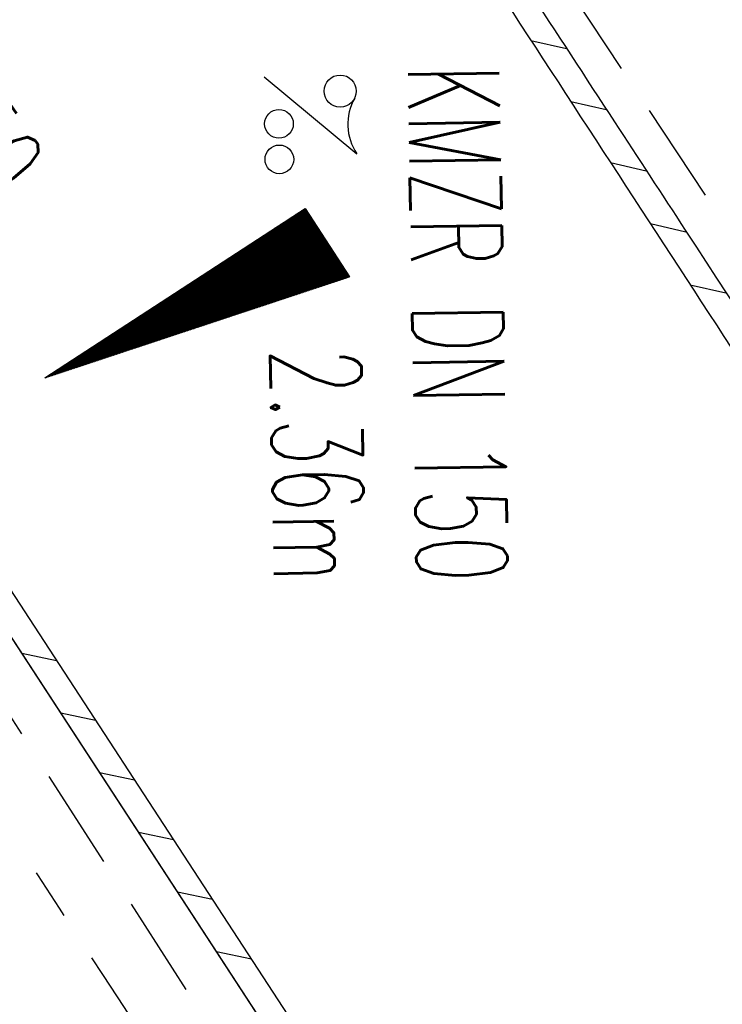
# Model space of a CAD drawing. Extents: x 450316 to 454644, y 428795 to 436505.
# Tile 117 of 256: x 453699 to 453712, y 432488 to 432507. Entities that reach past the tile are written whole.
import ezdxf
from ezdxf.enums import TextEntityAlignment as Align

# ---------------------------------------------------------------- set-up
doc = ezdxf.new("R2010")
doc.units = 0
doc.header["$LTSCALE"] = 2
doc.header["$MEASUREMENT"] = 0
for name, pattern in [('ACHSE', [5.5, 4, -0.5, 0.5, -0.5]), ('AUSGEZOGEN', [0]), ('GESTRICH-X2', [1.5, 1, -0.5])]:
    doc.linetypes.add(name, pattern=pattern)
doc.layers.get('0').update_dxf_attribs({"linetype": 'CONTINUOUS'})
for name, color, linetype in [('ACHSETOP', 1, 'ACHSE'), ('FBR', 8, 'CONTINUOUS'), ('GEF', 1, 'AUSGEZOGEN'), ('KANAL', 7, 'GESTRICH-X2'), ('RINNE', 8, 'CONTINUOUS'), ('TEXTO', 4, 'CONTINUOUS'), ('TEXTU', 4, 'CONTINUOUS')]:
    doc.layers.add(name, color=color, linetype=linetype)
doc.styles.add('ROMANS', font='romans.shx', dxfattribs={"width": 0.8})

# ---------------------------------------------------------------- blocks, each defined once
blk = doc.blocks.new('PROM')
blk.add_line((1.566, 1.817), (0.019, 0.015))
for centre, radius in [((0.317, 1.51), 0.317), ((0.943, 0.291), 0.283), ((1.645, 0.287), 0.283)]:
    blk.add_circle(centre, radius)
blk.add_arc((0.992, 2.682), 1.033, 239.1414, 303.3549)
blk = doc.blocks.new('*X33')
at = {"color": 0}
for p, q in [((725.827, 193.844), (727.436, 195.453)), ((725.827, 193.853), (727.427, 195.453)), ((725.827, 193.861), (727.418, 195.453)), ((725.827, 193.87), (727.409, 195.453)), ((725.827, 193.879), (727.401, 195.453)), ((725.827, 193.888), (727.392, 195.453)), ((725.827, 193.897), (727.383, 195.453)), ((725.827, 193.906), (727.374, 195.453)), ((725.827, 193.914), (727.365, 195.453)), ((725.827, 193.923), (727.356, 195.453)), ((725.827, 193.932), (727.347, 195.453)), ((725.827, 193.941), (727.339, 195.453)), ((725.827, 193.95), (727.33, 195.453)), ((725.827, 193.959), (727.321, 195.453)), ((725.827, 193.967), (727.312, 195.453)), ((725.827, 193.976), (727.303, 195.453)), ((725.827, 193.985), (727.294, 195.453)), ((725.827, 193.994), (727.286, 195.453)), ((725.827, 194.003), (727.277, 195.453)), ((725.827, 194.012), (727.268, 195.453)), ((725.827, 194.02), (727.259, 195.453)), ((725.827, 194.029), (727.25, 195.453)), ((725.827, 194.038), (727.241, 195.453)), ((725.827, 194.047), (727.233, 195.453)), ((725.827, 194.056), (727.224, 195.453)), ((725.827, 194.065), (727.215, 195.453)), ((725.827, 194.073), (727.206, 195.453)), ((725.827, 194.082), (727.197, 195.453)), ((725.827, 194.091), (727.188, 195.453)), ((725.827, 194.1), (727.18, 195.453)), ((725.827, 194.109), (727.171, 195.453)), ((725.827, 194.118), (727.162, 195.453)), ((725.827, 194.127), (727.153, 195.453)), ((725.827, 194.135), (727.144, 195.453)), ((725.827, 194.144), (727.135, 195.453)), ((725.827, 194.153), (727.127, 195.453)), ((725.827, 194.162), (727.118, 195.453)), ((725.827, 194.171), (727.109, 195.453)), ((725.827, 194.18), (727.1, 195.453)), ((725.827, 194.188), (727.091, 195.453)), ((725.827, 194.197), (727.082, 195.453)), ((725.827, 194.206), (727.073, 195.453)), ((725.827, 194.215), (727.065, 195.453)), ((725.827, 194.224), (727.056, 195.453)), ((725.827, 194.233), (727.047, 195.453)), ((725.827, 194.241), (727.038, 195.453)), ((725.827, 194.25), (727.029, 195.453)), ((725.827, 194.259), (727.02, 195.453)), ((725.827, 194.268), (727.012, 195.453)), ((725.827, 194.277), (727.003, 195.453)), ((725.827, 194.286), (726.994, 195.453)), ((725.827, 194.294), (726.985, 195.453)), ((725.827, 194.303), (726.976, 195.453)), ((725.827, 194.312), (726.967, 195.453)), ((725.827, 194.321), (726.959, 195.453)), ((725.827, 194.33), (726.95, 195.453)), ((725.827, 194.339), (726.941, 195.453)), ((725.827, 194.348), (726.932, 195.453)), ((725.827, 194.356), (726.923, 195.453)), ((725.827, 194.365), (726.914, 195.453)), ((725.827, 194.374), (726.906, 195.453)), ((725.827, 194.383), (726.897, 195.453)), ((725.827, 194.392), (726.888, 195.453)), ((725.827, 194.401), (726.879, 195.453)), ((725.827, 194.409), (726.87, 195.453)), ((725.827, 194.418), (726.861, 195.453)), ((725.827, 194.427), (726.853, 195.453)), ((725.827, 194.436), (726.844, 195.453)), ((725.827, 194.445), (726.835, 195.453)), ((725.827, 194.454), (726.826, 195.453)), ((725.827, 194.462), (726.817, 195.453)), ((725.827, 194.471), (726.808, 195.453)), ((725.827, 194.48), (726.799, 195.453)), ((725.827, 194.489), (726.791, 195.453)), ((725.827, 194.498), (726.782, 195.453)), ((725.827, 194.507), (726.773, 195.453)), ((725.827, 194.515), (726.764, 195.453)), ((725.827, 194.524), (726.755, 195.453)), ((725.827, 194.533), (726.746, 195.453)), ((725.827, 194.542), (726.738, 195.453)), ((725.827, 194.551), (726.729, 195.453)), ((725.827, 194.56), (726.72, 195.453)), ((725.827, 194.568), (726.711, 195.453)), ((725.827, 194.577), (726.702, 195.453)), ((725.827, 194.586), (726.693, 195.453)), ((725.827, 194.595), (726.685, 195.453)), ((725.827, 194.604), (726.676, 195.453)), ((725.827, 194.613), (726.667, 195.453)), ((725.827, 194.622), (726.658, 195.453)), ((725.827, 194.63), (726.649, 195.453)), ((725.827, 194.639), (726.64, 195.453)), ((725.827, 194.648), (726.632, 195.453)), ((725.827, 194.657), (726.623, 195.453)), ((725.827, 194.666), (726.614, 195.453)), ((725.827, 194.675), (726.605, 195.453)), ((725.827, 194.683), (726.596, 195.453)), ((725.827, 194.692), (726.587, 195.453)), ((725.827, 194.701), (726.579, 195.453)), ((725.827, 194.71), (726.57, 195.453)), ((725.827, 194.719), (726.561, 195.453)), ((725.827, 194.728), (726.552, 195.453)), ((725.827, 194.736), (726.543, 195.453)), ((725.827, 194.745), (726.534, 195.453)), ((725.827, 194.754), (726.525, 195.453)), ((725.827, 194.763), (726.517, 195.453)), ((725.827, 194.772), (726.508, 195.453)), ((725.827, 194.781), (726.499, 195.453)), ((725.827, 194.789), (726.49, 195.453)), ((725.827, 194.798), (726.481, 195.453)), ((725.827, 194.807), (726.472, 195.453)), ((725.827, 194.816), (726.464, 195.453)), ((725.827, 194.825), (726.455, 195.453)), ((725.827, 194.834), (726.446, 195.453)), ((725.827, 194.842), (726.437, 195.453)), ((725.827, 194.851), (726.428, 195.453)), ((725.827, 194.86), (726.419, 195.453)), ((725.827, 194.869), (726.411, 195.453)), ((725.827, 194.878), (726.402, 195.453)), ((725.827, 194.887), (726.393, 195.453)), ((725.827, 194.896), (726.384, 195.453)), ((725.827, 194.904), (726.375, 195.453)), ((725.827, 194.913), (726.366, 195.453)), ((725.827, 194.922), (726.358, 195.453)), ((725.827, 194.931), (726.349, 195.453)), ((725.827, 194.94), (726.34, 195.453)), ((725.827, 194.949), (726.331, 195.453)), ((725.827, 194.957), (726.322, 195.453)), ((725.827, 194.966), (726.313, 195.453)), ((725.827, 194.975), (726.305, 195.453)), ((725.827, 194.984), (726.296, 195.453)), ((725.827, 194.993), (726.287, 195.453)), ((725.827, 195.002), (726.278, 195.453)), ((725.827, 195.01), (726.269, 195.453)), ((725.827, 195.019), (726.26, 195.453)), ((725.827, 195.028), (726.251, 195.453)), ((725.827, 195.037), (726.243, 195.453)), ((725.827, 195.046), (726.234, 195.453)), ((725.827, 195.055), (726.225, 195.453)), ((725.827, 195.063), (726.216, 195.453)), ((725.827, 195.072), (726.207, 195.453)), ((725.827, 195.081), (726.198, 195.453)), ((725.827, 195.09), (726.19, 195.453)), ((725.827, 195.099), (726.181, 195.453)), ((725.827, 195.108), (726.172, 195.453)), ((725.827, 195.116), (726.163, 195.453)), ((725.827, 195.125), (726.154, 195.453)), ((725.827, 195.134), (726.145, 195.453)), ((725.827, 195.143), (726.137, 195.453)), ((725.827, 195.152), (726.128, 195.453)), ((725.827, 195.161), (726.119, 195.453)), ((725.827, 195.17), (726.11, 195.453)), ((725.827, 195.178), (726.101, 195.453)), ((725.827, 195.187), (726.092, 195.453)), ((725.827, 195.196), (726.084, 195.453)), ((725.827, 195.205), (726.075, 195.453)), ((725.827, 195.214), (726.066, 195.453)), ((725.827, 195.223), (726.057, 195.453)), ((725.827, 195.231), (726.048, 195.453)), ((725.827, 195.24), (726.039, 195.453)), ((725.827, 195.249), (726.031, 195.453)), ((725.827, 195.258), (726.022, 195.453)), ((725.827, 195.267), (726.013, 195.453)), ((725.827, 195.276), (726.004, 195.453)), ((725.827, 195.284), (725.995, 195.453)), ((725.827, 195.293), (725.986, 195.453)), ((725.827, 195.302), (725.977, 195.453)), ((725.827, 195.311), (725.969, 195.453)), ((725.827, 195.32), (725.96, 195.453)), ((725.827, 195.329), (725.951, 195.453)), ((725.827, 195.337), (725.942, 195.453)), ((725.827, 195.346), (725.933, 195.453)), ((725.827, 195.355), (725.924, 195.453)), ((725.827, 195.364), (725.916, 195.453)), ((725.827, 195.373), (725.907, 195.453)), ((725.827, 195.382), (725.898, 195.453)), ((725.827, 195.39), (725.889, 195.453)), ((725.827, 195.399), (725.88, 195.453)), ((725.827, 195.408), (725.871, 195.453)), ((725.827, 195.417), (725.863, 195.453)), ((725.827, 195.426), (725.854, 195.453)), ((725.827, 195.435), (725.845, 195.453)), ((725.827, 195.444), (725.836, 195.453)), ((725.827, 193.826), (727.433, 195.433)), ((725.827, 193.817), (727.43, 195.421)), ((725.827, 193.808), (727.427, 195.409)), ((725.827, 193.799), (727.424, 195.397)), ((725.827, 193.791), (727.421, 195.385)), ((725.827, 193.782), (727.418, 195.373)), ((725.827, 193.773), (727.414, 195.361)), ((725.827, 193.764), (727.411, 195.349)), ((725.827, 193.755), (727.408, 195.337)), ((725.827, 193.746), (727.405, 195.325)), ((725.827, 193.738), (727.402, 195.313)), ((725.827, 193.729), (727.399, 195.301)), ((725.827, 193.72), (727.395, 195.289)), ((725.827, 193.711), (727.392, 195.277)), ((725.827, 193.702), (727.389, 195.265)), ((725.827, 193.693), (727.386, 195.253)), ((725.827, 193.685), (727.383, 195.241)), ((725.827, 193.676), (727.38, 195.229)), ((725.827, 193.667), (727.377, 195.217)), ((725.827, 193.658), (727.373, 195.205)), ((725.827, 193.649), (727.37, 195.193)), ((725.827, 193.64), (727.367, 195.181)), ((725.827, 193.632), (727.364, 195.169)), ((725.827, 193.623), (727.361, 195.157)), ((725.827, 193.614), (727.358, 195.145)), ((725.827, 193.605), (727.354, 195.133)), ((725.827, 193.596), (727.351, 195.121)), ((725.827, 193.587), (727.348, 195.109)), ((725.827, 193.579), (727.345, 195.097)), ((725.827, 193.57), (727.342, 195.085)), ((725.827, 193.561), (727.339, 195.073)), ((725.827, 193.552), (727.336, 195.061)), ((725.827, 193.543), (727.332, 195.049)), ((725.827, 193.534), (727.329, 195.037)), ((725.827, 193.525), (727.326, 195.025)), ((725.827, 193.517), (727.323, 195.013)), ((725.827, 193.508), (727.32, 195.001)), ((725.827, 193.499), (727.317, 194.989)), ((725.827, 193.49), (727.313, 194.977)), ((725.827, 193.481), (727.31, 194.965)), ((725.827, 193.472), (727.307, 194.953)), ((725.827, 193.464), (727.304, 194.941)), ((725.827, 193.455), (727.301, 194.929)), ((725.827, 193.446), (727.298, 194.917)), ((725.827, 193.437), (727.295, 194.905)), ((725.827, 193.428), (727.291, 194.893)), ((725.827, 193.419), (727.288, 194.881)), ((725.827, 193.411), (727.285, 194.869)), ((725.827, 193.402), (727.282, 194.857)), ((725.827, 193.393), (727.279, 194.845)), ((725.827, 193.384), (727.276, 194.833)), ((725.827, 193.375), (727.272, 194.821)), ((725.827, 193.366), (727.269, 194.809)), ((725.827, 193.358), (727.266, 194.797)), ((725.827, 193.349), (727.263, 194.785)), ((725.827, 193.34), (727.26, 194.773)), ((725.827, 193.331), (727.257, 194.761)), ((725.827, 193.322), (727.254, 194.749)), ((725.827, 193.313), (727.25, 194.737)), ((725.827, 193.305), (727.247, 194.725)), ((725.827, 193.296), (727.244, 194.713)), ((725.827, 193.287), (727.241, 194.701)), ((725.827, 193.278), (727.238, 194.689)), ((725.827, 193.269), (727.235, 194.677)), ((725.827, 193.26), (727.231, 194.665)), ((725.827, 193.251), (727.228, 194.653)), ((725.827, 193.243), (727.225, 194.641)), ((725.827, 193.234), (727.222, 194.629)), ((725.827, 193.225), (727.219, 194.617)), ((725.827, 193.216), (727.216, 194.605)), ((725.827, 193.207), (727.213, 194.593)), ((725.827, 193.198), (727.209, 194.581)), ((725.827, 193.19), (727.206, 194.569)), ((725.827, 193.181), (727.203, 194.557)), ((725.827, 193.172), (727.2, 194.545)), ((725.827, 193.163), (727.197, 194.533)), ((725.827, 193.154), (727.194, 194.521)), ((725.827, 193.145), (727.19, 194.509)), ((725.827, 193.137), (727.187, 194.497)), ((725.827, 193.128), (727.184, 194.485)), ((725.827, 193.119), (727.181, 194.473)), ((725.827, 193.11), (727.178, 194.461)), ((725.827, 193.101), (727.175, 194.449)), ((725.827, 193.092), (727.172, 194.437)), ((725.827, 193.084), (727.168, 194.425)), ((725.827, 193.075), (727.165, 194.413)), ((725.827, 193.066), (727.162, 194.401)), ((725.827, 193.057), (727.159, 194.389)), ((725.827, 193.048), (727.156, 194.377)), ((725.827, 193.039), (727.153, 194.365)), ((725.827, 193.031), (727.149, 194.353)), ((725.827, 193.022), (727.146, 194.341)), ((725.827, 193.013), (727.143, 194.329)), ((725.827, 193.004), (727.14, 194.317)), ((725.827, 192.995), (727.137, 194.305)), ((725.827, 192.986), (727.134, 194.293)), ((725.827, 192.977), (727.131, 194.281)), ((725.827, 192.969), (727.127, 194.269)), ((725.827, 192.96), (727.124, 194.257)), ((725.827, 192.951), (727.121, 194.245)), ((725.827, 192.942), (727.118, 194.233)), ((725.827, 192.933), (727.115, 194.221)), ((725.827, 192.924), (727.112, 194.209)), ((725.827, 192.916), (727.108, 194.197)), ((725.827, 192.907), (727.105, 194.185)), ((725.827, 192.898), (727.102, 194.173)), ((725.827, 192.889), (727.099, 194.161)), ((725.827, 192.88), (727.096, 194.15)), ((725.827, 192.871), (727.093, 194.138)), ((725.827, 192.863), (727.09, 194.126)), ((725.827, 192.854), (727.086, 194.114)), ((725.827, 192.845), (727.083, 194.102)), ((725.827, 192.836), (727.08, 194.09)), ((725.827, 192.827), (727.077, 194.078)), ((725.827, 192.818), (727.074, 194.066)), ((725.827, 192.81), (727.071, 194.054)), ((725.827, 192.801), (727.068, 194.042)), ((725.827, 192.792), (727.064, 194.03)), ((725.827, 192.783), (727.061, 194.018)), ((725.827, 192.774), (727.058, 194.006)), ((725.827, 192.765), (727.055, 193.994)), ((725.827, 192.757), (727.052, 193.982)), ((725.827, 192.748), (727.049, 193.97)), ((725.827, 192.739), (727.045, 193.958)), ((725.827, 192.73), (727.042, 193.946)), ((725.827, 192.721), (727.039, 193.934)), ((725.827, 192.712), (727.036, 193.922)), ((725.827, 192.703), (727.033, 193.91)), ((725.827, 192.695), (727.03, 193.898)), ((725.827, 192.686), (727.027, 193.886)), ((725.827, 192.677), (727.023, 193.874)), ((725.827, 192.668), (727.02, 193.862)), ((725.827, 192.659), (727.017, 193.85)), ((725.827, 192.65), (727.014, 193.838)), ((725.827, 192.642), (727.011, 193.826)), ((725.827, 192.633), (727.008, 193.814)), ((725.827, 192.624), (727.004, 193.802)), ((725.827, 192.615), (727.001, 193.79)), ((725.827, 192.606), (726.998, 193.778)), ((725.827, 192.597), (726.995, 193.766)), ((725.827, 192.589), (726.992, 193.754)), ((725.827, 192.58), (726.989, 193.742)), ((725.827, 192.571), (726.986, 193.73)), ((725.827, 192.562), (726.982, 193.718)), ((725.827, 192.553), (726.979, 193.706)), ((725.827, 192.544), (726.976, 193.694)), ((725.827, 192.536), (726.973, 193.682)), ((725.827, 192.527), (726.97, 193.67)), ((725.827, 192.518), (726.967, 193.658)), ((725.827, 192.509), (726.963, 193.646)), ((725.827, 192.5), (726.96, 193.634)), ((725.827, 192.491), (726.957, 193.622)), ((725.827, 192.483), (726.954, 193.61)), ((725.827, 192.474), (726.951, 193.598)), ((725.827, 192.465), (726.948, 193.586)), ((725.827, 192.456), (726.945, 193.574)), ((725.827, 192.447), (726.941, 193.562)), ((725.827, 192.438), (726.938, 193.55)), ((725.827, 192.429), (726.935, 193.538)), ((725.827, 192.421), (726.932, 193.526)), ((725.827, 192.412), (726.929, 193.514)), ((725.827, 192.403), (726.926, 193.502)), ((725.827, 192.394), (726.922, 193.49)), ((725.827, 192.385), (726.919, 193.478)), ((725.827, 192.376), (726.916, 193.466)), ((725.827, 192.368), (726.913, 193.454)), ((725.827, 192.359), (726.91, 193.442)), ((725.827, 192.35), (726.907, 193.43)), ((725.827, 192.341), (726.904, 193.418)), ((725.827, 192.332), (726.9, 193.406)), ((725.827, 192.323), (726.897, 193.394)), ((725.827, 192.315), (726.894, 193.382)), ((725.827, 192.306), (726.891, 193.37)), ((725.827, 192.297), (726.888, 193.358)), ((725.827, 192.288), (726.885, 193.346)), ((725.827, 192.279), (726.881, 193.334)), ((725.827, 192.27), (726.878, 193.322)), ((725.827, 192.262), (726.875, 193.31)), ((725.827, 192.253), (726.872, 193.298)), ((725.827, 192.244), (726.869, 193.286)), ((725.827, 192.235), (726.866, 193.274)), ((725.827, 192.226), (726.863, 193.262)), ((725.827, 192.217), (726.859, 193.25)), ((725.827, 192.209), (726.856, 193.238)), ((725.827, 192.2), (726.853, 193.226)), ((725.827, 192.191), (726.85, 193.214)), ((725.827, 192.182), (726.847, 193.202)), ((725.827, 192.173), (726.844, 193.19)), ((725.827, 192.164), (726.84, 193.178)), ((725.827, 192.155), (726.837, 193.166)), ((725.827, 192.147), (726.834, 193.154)), ((725.827, 192.138), (726.831, 193.142)), ((725.827, 192.129), (726.828, 193.13)), ((725.827, 192.12), (726.825, 193.118)), ((725.827, 192.111), (726.822, 193.106)), ((725.827, 192.102), (726.818, 193.094)), ((725.827, 192.094), (726.815, 193.082)), ((725.827, 192.085), (726.812, 193.07)), ((725.827, 192.076), (726.809, 193.058)), ((725.827, 192.067), (726.806, 193.046)), ((725.827, 192.058), (726.803, 193.034)), ((725.827, 192.049), (726.799, 193.022)), ((725.827, 192.041), (726.796, 193.01)), ((725.827, 192.032), (726.793, 192.998)), ((725.827, 192.023), (726.79, 192.986)), ((725.827, 192.014), (726.787, 192.974)), ((725.827, 192.005), (726.784, 192.962)), ((725.827, 191.996), (726.781, 192.95)), ((725.827, 191.988), (726.777, 192.938)), ((725.827, 191.979), (726.774, 192.926)), ((725.827, 191.97), (726.771, 192.914)), ((725.827, 191.961), (726.768, 192.902)), ((725.827, 191.952), (726.765, 192.89)), ((725.827, 191.943), (726.762, 192.878)), ((725.827, 191.935), (726.758, 192.866)), ((725.827, 191.926), (726.755, 192.854)), ((725.827, 191.917), (726.752, 192.842)), ((725.827, 191.908), (726.749, 192.83)), ((725.827, 191.899), (726.746, 192.818)), ((725.827, 191.89), (726.743, 192.806)), ((725.827, 191.881), (726.74, 192.794)), ((725.827, 191.873), (726.736, 192.782)), ((725.827, 191.864), (726.733, 192.77)), ((725.827, 191.855), (726.73, 192.758)), ((725.827, 191.846), (726.727, 192.746)), ((725.827, 191.837), (726.724, 192.734)), ((725.827, 191.828), (726.721, 192.722)), ((725.827, 191.82), (726.717, 192.71)), ((725.827, 191.811), (726.714, 192.698)), ((725.827, 191.802), (726.711, 192.686)), ((725.827, 191.793), (726.708, 192.674)), ((725.827, 191.784), (726.705, 192.662)), ((725.827, 191.775), (726.702, 192.65)), ((725.827, 191.767), (726.699, 192.639)), ((725.827, 191.758), (726.695, 192.627)), ((725.827, 191.749), (726.692, 192.615)), ((725.827, 191.74), (726.689, 192.603)), ((725.827, 191.731), (726.686, 192.591)), ((725.827, 191.722), (726.683, 192.579)), ((725.827, 191.714), (726.68, 192.567)), ((725.827, 191.705), (726.677, 192.555)), ((725.827, 191.696), (726.673, 192.543)), ((725.827, 191.687), (726.67, 192.531)), ((725.827, 191.678), (726.667, 192.519)), ((725.827, 191.669), (726.664, 192.507)), ((725.827, 191.66), (726.661, 192.495)), ((725.827, 191.652), (726.658, 192.483)), ((725.827, 191.643), (726.654, 192.471)), ((725.827, 191.634), (726.651, 192.459)), ((725.827, 191.625), (726.648, 192.447)), ((725.827, 191.616), (726.645, 192.435)), ((725.827, 191.607), (726.642, 192.423)), ((725.827, 191.599), (726.639, 192.411)), ((725.827, 191.59), (726.636, 192.399)), ((725.827, 191.581), (726.632, 192.387)), ((725.827, 191.572), (726.629, 192.375)), ((725.827, 191.563), (726.626, 192.363)), ((725.827, 191.554), (726.623, 192.351)), ((725.827, 191.546), (726.62, 192.339)), ((725.827, 191.537), (726.617, 192.327)), ((725.827, 191.528), (726.613, 192.315)), ((725.827, 191.519), (726.61, 192.303)), ((725.827, 191.51), (726.607, 192.291)), ((725.827, 191.501), (726.604, 192.279)), ((725.827, 191.493), (726.601, 192.267)), ((725.827, 191.484), (726.598, 192.255)), ((725.827, 191.475), (726.595, 192.243)), ((725.827, 191.466), (726.591, 192.231)), ((725.827, 191.457), (726.588, 192.219)), ((725.827, 191.448), (726.585, 192.207)), ((725.827, 191.44), (726.582, 192.195)), ((725.827, 191.431), (726.579, 192.183)), ((725.827, 191.422), (726.576, 192.171)), ((725.827, 191.413), (726.572, 192.159)), ((725.827, 191.404), (726.569, 192.147)), ((725.827, 191.395), (726.566, 192.135)), ((725.827, 191.386), (726.563, 192.123)), ((725.827, 191.378), (726.56, 192.111)), ((725.827, 191.369), (726.557, 192.099)), ((725.827, 191.36), (726.554, 192.087)), ((725.827, 191.351), (726.55, 192.075)), ((725.827, 191.342), (726.547, 192.063)), ((725.827, 191.333), (726.544, 192.051)), ((725.827, 191.325), (726.541, 192.039)), ((725.827, 191.316), (726.538, 192.027)), ((725.827, 191.307), (726.535, 192.015)), ((725.827, 191.298), (726.531, 192.003)), ((725.827, 191.289), (726.528, 191.991)), ((725.827, 191.28), (726.525, 191.979)), ((725.827, 191.272), (726.522, 191.967)), ((725.827, 191.263), (726.519, 191.955)), ((725.827, 191.254), (726.516, 191.943)), ((725.827, 191.245), (726.513, 191.931)), ((725.827, 191.236), (726.509, 191.919)), ((725.827, 191.227), (726.506, 191.907)), ((725.827, 191.219), (726.503, 191.895)), ((725.827, 191.21), (726.5, 191.883)), ((725.827, 191.201), (726.497, 191.871)), ((725.827, 191.192), (726.494, 191.859)), ((725.827, 191.183), (726.49, 191.847)), ((725.827, 191.174), (726.487, 191.835)), ((725.827, 191.166), (726.484, 191.823)), ((725.827, 191.157), (726.481, 191.811)), ((725.827, 191.148), (726.478, 191.799)), ((725.827, 191.139), (726.475, 191.787)), ((725.827, 191.13), (726.472, 191.775)), ((725.827, 191.121), (726.468, 191.763)), ((725.827, 191.112), (726.465, 191.751)), ((725.827, 191.104), (726.462, 191.739)), ((725.827, 191.095), (726.459, 191.727)), ((725.827, 191.086), (726.456, 191.715)), ((725.827, 191.077), (726.453, 191.703)), ((725.827, 191.068), (726.449, 191.691)), ((725.827, 191.059), (726.446, 191.679)), ((725.827, 191.051), (726.443, 191.667)), ((725.827, 191.042), (726.44, 191.655)), ((725.827, 191.033), (726.437, 191.643)), ((725.827, 191.024), (726.434, 191.631)), ((725.827, 191.015), (726.431, 191.619)), ((725.827, 191.006), (726.427, 191.607)), ((725.827, 190.998), (726.424, 191.595)), ((725.827, 190.989), (726.421, 191.583)), ((725.827, 190.98), (726.418, 191.571)), ((725.827, 190.971), (726.415, 191.559)), ((725.827, 190.962), (726.412, 191.547)), ((725.827, 190.953), (726.408, 191.535)), ((725.827, 190.945), (726.405, 191.523)), ((725.827, 190.936), (726.402, 191.511)), ((725.827, 190.927), (726.399, 191.499)), ((725.827, 190.918), (726.396, 191.487)), ((725.827, 190.909), (726.393, 191.475)), ((725.827, 190.9), (726.39, 191.463)), ((725.827, 190.892), (726.386, 191.451)), ((725.827, 190.883), (726.383, 191.439)), ((725.827, 190.874), (726.38, 191.427)), ((725.827, 190.865), (726.377, 191.415)), ((725.827, 190.856), (726.374, 191.403)), ((725.827, 190.847), (726.371, 191.391)), ((725.827, 190.838), (726.367, 191.379)), ((725.827, 190.83), (726.364, 191.367)), ((725.827, 190.821), (726.361, 191.355)), ((725.827, 190.812), (726.358, 191.343)), ((725.827, 190.803), (726.355, 191.331)), ((725.827, 190.794), (726.352, 191.319)), ((725.827, 190.785), (726.349, 191.307)), ((725.827, 190.777), (726.345, 191.295)), ((725.827, 190.768), (726.342, 191.283)), ((725.827, 190.759), (726.339, 191.271)), ((725.827, 190.75), (726.336, 191.259)), ((725.827, 190.741), (726.333, 191.247)), ((725.827, 190.732), (726.33, 191.235)), ((725.827, 190.724), (726.326, 191.223)), ((725.827, 190.715), (726.323, 191.211)), ((725.827, 190.706), (726.32, 191.199)), ((725.827, 190.697), (726.317, 191.187)), ((725.827, 190.688), (726.314, 191.175)), ((725.827, 190.679), (726.311, 191.163)), ((725.827, 190.671), (726.308, 191.151)), ((725.827, 190.662), (726.304, 191.139)), ((725.827, 190.653), (726.301, 191.128)), ((725.827, 190.644), (726.298, 191.116)), ((725.827, 190.635), (726.295, 191.104)), ((725.827, 190.626), (726.292, 191.092)), ((725.827, 190.618), (726.289, 191.08)), ((725.827, 190.609), (726.286, 191.068)), ((725.827, 190.6), (726.282, 191.056)), ((725.827, 190.591), (726.279, 191.044)), ((725.827, 190.582), (726.276, 191.032)), ((725.827, 190.573), (726.273, 191.02)), ((725.827, 190.564), (726.27, 191.008)), ((725.827, 190.556), (726.267, 190.996)), ((725.827, 190.547), (726.263, 190.984)), ((725.827, 190.538), (726.26, 190.972)), ((725.827, 190.529), (726.257, 190.96)), ((725.827, 190.52), (726.254, 190.948)), ((725.827, 190.511), (726.251, 190.936)), ((725.827, 190.503), (726.248, 190.924)), ((725.827, 190.494), (726.245, 190.912)), ((725.827, 190.485), (726.241, 190.9)), ((725.827, 190.476), (726.238, 190.888)), ((725.827, 190.467), (726.235, 190.876)), ((725.827, 190.458), (726.232, 190.864)), ((725.827, 190.45), (726.229, 190.852)), ((725.827, 190.441), (726.226, 190.84)), ((725.827, 190.432), (726.222, 190.828)), ((725.827, 190.423), (726.219, 190.816)), ((725.827, 190.414), (726.216, 190.804)), ((725.827, 190.405), (726.213, 190.792)), ((725.827, 190.397), (726.21, 190.78)), ((725.827, 190.388), (726.207, 190.768)), ((725.827, 190.379), (726.204, 190.756)), ((725.827, 190.37), (726.2, 190.744)), ((725.827, 190.361), (726.197, 190.732)), ((725.827, 190.352), (726.194, 190.72)), ((725.827, 190.344), (726.191, 190.708)), ((725.827, 190.335), (726.188, 190.696)), ((725.827, 190.326), (726.185, 190.684)), ((725.827, 190.317), (726.181, 190.672)), ((725.827, 190.308), (726.178, 190.66)), ((725.827, 190.299), (726.175, 190.648)), ((725.827, 190.29), (726.172, 190.636)), ((725.827, 190.282), (726.169, 190.624)), ((725.827, 190.273), (726.166, 190.612)), ((725.827, 190.264), (726.163, 190.6)), ((725.827, 190.255), (726.159, 190.588)), ((725.827, 190.246), (726.156, 190.576)), ((725.827, 190.237), (726.153, 190.564)), ((725.827, 190.229), (726.15, 190.552)), ((725.827, 190.22), (726.147, 190.54)), ((725.827, 190.211), (726.144, 190.528)), ((725.827, 190.202), (726.14, 190.516)), ((725.827, 190.193), (726.137, 190.504)), ((725.827, 190.184), (726.134, 190.492)), ((725.827, 190.176), (726.131, 190.48)), ((725.827, 190.167), (726.128, 190.468)), ((725.827, 190.158), (726.125, 190.456)), ((725.827, 190.149), (726.122, 190.444)), ((725.827, 190.14), (726.118, 190.432)), ((725.827, 190.131), (726.115, 190.42)), ((725.827, 190.123), (726.112, 190.408)), ((725.827, 190.114), (726.109, 190.396)), ((725.827, 190.105), (726.106, 190.384)), ((725.827, 190.096), (726.103, 190.372)), ((725.827, 190.087), (726.099, 190.36)), ((725.827, 190.078), (726.096, 190.348)), ((725.827, 190.07), (726.093, 190.336)), ((725.827, 190.061), (726.09, 190.324)), ((725.827, 190.052), (726.087, 190.312)), ((725.827, 190.043), (726.084, 190.3)), ((725.827, 190.034), (726.081, 190.288)), ((725.827, 190.025), (726.077, 190.276)), ((725.827, 190.016), (726.074, 190.264)), ((725.827, 190.008), (726.071, 190.252)), ((725.827, 189.999), (726.068, 190.24)), ((725.827, 189.99), (726.065, 190.228)), ((725.827, 189.981), (726.062, 190.216)), ((725.827, 189.972), (726.058, 190.204)), ((725.827, 189.963), (726.055, 190.192)), ((725.827, 189.955), (726.052, 190.18)), ((725.827, 189.946), (726.049, 190.168)), ((725.827, 189.937), (726.046, 190.156)), ((725.827, 189.928), (726.043, 190.144)), ((725.827, 189.919), (726.04, 190.132)), ((725.827, 189.91), (726.036, 190.12)), ((725.827, 189.902), (726.033, 190.108)), ((725.827, 189.893), (726.03, 190.096)), ((725.827, 189.884), (726.027, 190.084)), ((725.827, 189.875), (726.024, 190.072)), ((725.827, 189.866), (726.021, 190.06)), ((725.827, 189.857), (726.017, 190.048)), ((725.827, 189.849), (726.014, 190.036)), ((725.827, 189.84), (726.011, 190.024)), ((725.827, 189.831), (726.008, 190.012)), ((725.827, 189.822), (726.005, 190)), ((725.827, 189.813), (726.002, 189.988)), ((725.827, 189.804), (725.999, 189.976)), ((725.827, 189.796), (725.995, 189.964)), ((725.827, 189.787), (725.992, 189.952)), ((725.827, 189.778), (725.989, 189.94)), ((725.827, 189.769), (725.986, 189.928)), ((725.827, 189.76), (725.983, 189.916)), ((725.827, 189.751), (725.98, 189.904)), ((725.827, 189.742), (725.976, 189.892)), ((725.827, 189.734), (725.973, 189.88)), ((725.827, 189.725), (725.97, 189.868)), ((725.827, 189.716), (725.967, 189.856)), ((725.827, 189.707), (725.964, 189.844)), ((725.827, 189.698), (725.961, 189.832)), ((725.827, 189.689), (725.958, 189.82)), ((725.827, 189.681), (725.954, 189.808)), ((725.827, 189.672), (725.951, 189.796)), ((725.827, 189.663), (725.948, 189.784)), ((725.827, 189.654), (725.945, 189.772)), ((725.827, 189.645), (725.942, 189.76)), ((725.827, 189.636), (725.939, 189.748)), ((725.827, 189.628), (725.935, 189.736)), ((725.827, 189.619), (725.932, 189.724)), ((725.827, 189.61), (725.929, 189.712)), ((725.827, 189.601), (725.926, 189.7)), ((725.827, 189.592), (725.923, 189.688)), ((725.827, 189.583), (725.92, 189.676)), ((725.827, 189.575), (725.917, 189.664)), ((725.827, 189.566), (725.913, 189.652)), ((725.827, 189.557), (725.91, 189.64)), ((725.827, 189.548), (725.907, 189.628)), ((725.827, 189.539), (725.904, 189.616)), ((725.827, 189.53), (725.901, 189.605)), ((725.827, 189.521), (725.898, 189.593)), ((725.827, 189.513), (725.895, 189.581)), ((725.827, 189.504), (725.891, 189.569)), ((725.827, 189.495), (725.888, 189.557)), ((725.827, 189.486), (725.885, 189.545)), ((725.827, 189.477), (725.882, 189.533)), ((725.827, 189.468), (725.879, 189.521)), ((725.827, 189.46), (725.876, 189.509)), ((725.827, 189.451), (725.872, 189.497)), ((725.827, 189.442), (725.869, 189.485)), ((725.827, 189.433), (725.866, 189.473)), ((725.827, 189.424), (725.863, 189.461)), ((725.827, 189.415), (725.86, 189.449)), ((725.827, 189.407), (725.857, 189.437)), ((725.827, 189.398), (725.854, 189.425)), ((725.827, 189.389), (725.85, 189.413)), ((725.827, 189.38), (725.847, 189.401)), ((725.827, 189.371), (725.844, 189.389)), ((725.827, 189.362), (725.841, 189.377)), ((725.827, 189.354), (725.838, 189.365)), ((725.827, 189.345), (725.835, 189.353)), ((725.827, 189.336), (725.831, 189.341))]:
    blk.add_line(p, q, dxfattribs=at)
blk = doc.blocks.new('GEF')
at = {"color": 0}
for p, q in [((0.01, 0.018), (0.01, 6.148)), ((1.622, 6.148), (0.01, 0.018)), ((0.01, 6.148), (1.622, 6.148))]:
    blk.add_line(p, q, dxfattribs=at)
blk.add_blockref('*X33', (-725.817, -189.305), dxfattribs=at)

msp = doc.modelspace()

# ---------------------------------------------------------------- linework, layer by layer
at = {"layer": 'ACHSETOP', "flags": 128}
msp.add_lwpolyline([(451271.766, 435019.042, -0.000001), (451272.365, 435018.353, -0.000032), (451272.387, 435018.328), (451288.791, 434999.463, -0.000002), (451296.993, 434990.03, 0.000007), (451305.195, 434980.597, 0.000007), (451313.397, 434971.165, -0.000007), (451321.599, 434961.732, -0.000007), (451329.801, 434952.299, 0.000007), (451338.003, 434942.866, 0.000007), (451346.205, 434933.433, -0.000007), (451354.407, 434924.001, -0.000007), (451362.609, 434914.568, 0.000011), (451370.811, 434905.135, 0.000001), (451379.013, 434895.702, 0.000001), (451387.215, 434886.27), (451403.62, 434867.404), (451420.024, 434848.539), (451436.428, 434829.674, -0.000013), (451444.63, 434820.241, 0.000007), (451452.832, 434810.808, 0.000007), (451461.034, 434801.376, -0.000007), (451469.236, 434791.943, -0.000007), (451477.438, 434782.51, 0.000007), (451485.64, 434773.077, 0.000007), (451493.842, 434763.645, -0.000007), (451502.044, 434754.212, -0.000007), (451510.246, 434744.779, 0.000007), (451518.448, 434735.346, 0.000007), (451526.65, 434725.914, -0.000007), (451534.852, 434716.481, -0.000007), (451543.054, 434707.048, 0.000011), (451551.256, 434697.615, 0.000001), (451559.458, 434688.182, 0.000001), (451567.66, 434678.75), (451584.065, 434659.884, -0.000001), (451592.267, 434650.452, -0.000001), (451600.469, 434641.019, -0.000011), (451608.671, 434631.586, 0.000013), (451616.873, 434622.153), (451633.277, 434603.288), (451649.681, 434584.423, -0.000013), (451657.883, 434574.99, 0.000007), (451666.085, 434565.557, 0.000007), (451674.287, 434556.124, -0.000007), (451682.489, 434546.692, -0.000007), (451690.691, 434537.259, 0.000006), (451698.893, 434527.826), (451715.297, 434508.961, -0.000015), (451721.01, 434502.39, 0.000008), (451726.723, 434495.82, 0.000958), (451727.518, 434494.909, 0.000181), (451731.723, 434490.114, 0.003894), (451738.179, 434482.871, 0.00247), (451748.503, 434471.583, 0.003793), (451756.233, 434463.34, 0.003129), (451765.742, 434453.478, 0.00313), (451774.532, 434444.586, 0.003132), (451783.429, 434435.81, 0.003134), (451792.435, 434427.146, 0.003132), (451801.553, 434418.591, 0.003131), (451810.774, 434410.155, 0.00313), (451820.102, 434401.832, 0.003133), (451829.541, 434393.621, 0.003138), (451839.066, 434385.542, 0.003131), (451848.69, 434377.585, 0.003125), (451858.432, 434369.733, 0.003124), (451868.271, 434362.004, 0.00313), (451878.187, 434354.413, 0.003138), (451888.199, 434346.945, 0.003133), (451898.32, 434339.593, 0.003131), (451908.525, 434332.373, 0.003131), (451918.818, 434325.282, 0.003132), (451929.206, 434318.316, 0.003136), (451939.668, 434311.489, 0.00313), (451950.209, 434304.797, 0.003123), (451960.857, 434298.223, 0.003128), (451971.589, 434291.781, 0.003137), (451982.371, 434285.491, 0.003139), (451993.235, 434279.335, 0.003133), (452004.198, 434273.303, 0.003123), (452015.227, 434267.413, 0.003125), (452026.323, 434261.665, 0.003132), (452037.503, 434256.05, 0.003138), (452048.733, 434250.584, 0.003134), (452060.02, 434245.265, 0.003122), (452071.413, 434240.069, 0.003127), (452083.62, 434234.685, 0.003578), (452094.349, 434230.124, 0.002702), (452108.409, 434224.354, 0.004189), (452117.528, 434220.758, 0.00053), (452126.341, 434217.378, 0.001569), (452129.323, 434216.249, 0.000008), (452135.115, 434214.077, -0.000025), (452140.907, 434211.904), (452164.314, 434203.123, 0.000006), (452176.018, 434198.733, -0.000007), (452187.722, 434194.343), (452211.129, 434185.563), (452234.536, 434176.783, -0.000012), (452246.24, 434172.393, 0.000007), (452257.944, 434168.002, 0.000002), (452265.746, 434165.075, 0.000001), (452281.351, 434159.222, 0.000005), (452293.055, 434154.832, -0.000007), (452304.759, 434150.442, -0.000019), (452316.463, 434146.052, 0.000015), (452328.166, 434141.661, 0.000002), (452338.097, 434137.936, 0.000001), (452351.573, 434132.881, 0.000004), (452363.277, 434128.491, -0.000006), (452374.981, 434124.101, -0.00002), (452386.684, 434119.71, 0.00002), (452398.388, 434115.32, 0.000006), (452410.092, 434110.93, -0.000004), (452421.796, 434106.54, -0.000001), (452435.272, 434101.485, -0.000002), (452445.203, 434097.76, -0.000015), (452456.906, 434093.369, 0.000019), (452468.61, 434088.979, 0.000007), (452480.314, 434084.589, -0.000006), (452492.018, 434080.199, -0.000002), (452503.721, 434075.809, 0.000002), (452515.425, 434071.419, 0.000006), (452527.129, 434067.029, -0.000007), (452538.833, 434062.639, -0.000019), (452550.536, 434058.248, 0.000015), (452562.24, 434053.858, 0.000002), (452572.171, 434050.133, 0.000001), (452585.647, 434045.078, 0.000004), (452597.351, 434040.688, -0.000006), (452609.055, 434036.298, -0.00002), (452620.758, 434031.907, 0.00002), (452632.462, 434027.517, 0.000006), (452644.166, 434023.127, -0.000004), (452655.87, 434018.737, -0.000001), (452669.346, 434013.682, -0.000002), (452679.277, 434009.957, -0.000015), (452690.981, 434005.567, 0.000014), (452702.684, 434001.176, 0.000011), (452714.388, 433996.786, -0.000001), (452726.092, 433992.396, -0.000007), (452735.031, 433989.043, -0.000005), (452748.181, 433984.11, -0.000156), (452748.221, 433984.095, -0.000005), (452749.498, 433983.615, -0.004183), (452758.692, 433980.071, -0.002721), (452772.748, 433974.429, -0.005081), (452782.771, 433970.223, -0.003908), (452795.7, 433964.522, -0.003912), (452807.05, 433959.304, -0.003907), (452818.331, 433953.902, -0.003903), (452829.522, 433948.327, -0.003904), (452840.62, 433942.58, -0.003907), (452851.631, 433936.658, -0.003909), (452862.543, 433930.568, -0.003906), (452873.352, 433924.312, -0.003899), (452884.081, 433917.876, -0.003907), (452894.713, 433911.271, -0.003917), (452905.212, 433904.518, -0.003914), (452915.606, 433897.601, -0.003904), (452925.914, 433890.505, -0.003895), (452936.108, 433883.251, -0.003902), (452946.169, 433875.853, -0.003909), (452956.117, 433868.296, -0.003904), (452965.957, 433860.575, -0.003908), (452975.671, 433852.704, -0.00391), (452985.257, 433844.687, -0.003909), (452994.717, 433836.52, -0.003908), (453004.051, 433828.203, -0.003902), (453013.251, 433819.744, -0.003901), (453022.321, 433811.14, -0.003907), (453031.261, 433802.39, -0.003913), (453040.05, 433793.514, -0.003909), (453048.995, 433784.194, -0.00418), (453057.218, 433775.343, -0.003621), (453064.799, 433766.924, -0.003001), (453073.811, 433756.645, -0.003775), (453082.931, 433745.954, -0.004894), (453089.822, 433737.587, -0.004962), (453096.584, 433729.038, -0.003805), (453105.204, 433717.738, -0.003005), (453113.364, 433706.734, -0.003643), (453119.973, 433697.569, -0.004174), (453127.227, 433687.17, -0.004295), (453134.105, 433676.947, -0.003507), (453140.018, 433667.855, -0.002688), (453147.586, 433655.895, -0.003695), (453155.363, 433643.251, -0.00538), (453160.547, 433634.47, -0.005332), (453165.53, 433625.601, -0.003667), (453172.541, 433612.577, -0.002679), (453179.095, 433600.023, -0.003501), (453183.992, 433590.355, -0.004313), (453189.196, 433579.668, -0.003909), (453194.743, 433567.786, -0.003909), (453199.853, 433556.378, -0.003909), (453204.783, 433544.892, -0.003903), (453209.809, 433532.66, -0.004384), (453214.103, 433521.695, -0.003423), (453219.661, 433506.825, -0.005955), (453222.694, 433498.219, -0.000145), (453225.568, 433489.736, -0.000252), (453227.219, 433484.852, -0.000085), (453230.064, 433476.416, -0.000405), (453230.656, 433474.653, -0.003646), (453233.571, 433465.744, 0.00217), (453238.424, 433450.758, 0.000006), (453242.327, 433438.883, -0.000007), (453246.23, 433427.008, -0.000012), (453250.132, 433415.133, 0.000009), (453254.035, 433403.258, 0.003001), (453258.01, 433391.404, -0.003002), (453261.985, 433379.55, -0.003008), (453265.815, 433367.653, 0.003009), (453269.646, 433355.757, 0.00001), (453273.549, 433343.882, -0.000019), (453277.452, 433332.007), (453285.257, 433308.257, 0.000005), (453289.16, 433296.382, -0.000004), (453293.063, 433284.507, -0.000001), (453297.412, 433271.275, -0.000001), (453300.869, 433260.756, -0.00001), (453304.771, 433248.881, 0.000008), (453308.674, 433237.006, 0.000011), (453312.577, 433225.131, -0.000004), (453316.48, 433213.256, -0.000007), (453317.957, 433208.761, -0.000002), (453324.285, 433189.506, -0.00006), (453324.748, 433188.095, 0.000004), (453325.212, 433186.684, 0.001409), (453327.806, 433178.862, 0.000842), (453332.205, 433165.794, 0.002106), (453335.59, 433155.932, 0.001506), (453340.42, 433142.182, 0.001603), (453344.587, 433130.552, 0.001566), (453348.928, 433118.674, 0.00157), (453353.282, 433106.987, 0.001563), (453357.73, 433095.275, 0.001555), (453362.245, 433083.606, 0.001558), (453366.823, 433071.988, 0.001562), (453371.477, 433060.391, 0.001561), (453376.206, 433048.816, 0.001565), (453381.007, 433037.273, 0.001565), (453385.878, 433025.763, 0.001563), (453390.82, 433014.287, 0.001561), (453395.838, 433002.832, 0.001559), (453400.927, 432991.41, 0.00156), (453406.083, 432980.028, 0.001563), (453411.315, 432968.669, 0.001565), (453416.612, 432957.354, 0.001562), (453421.976, 432946.082, 0.001558), (453427.424, 432934.813, 0.001559), (453432.943, 432923.577, 0.001564), (453438.516, 432912.409, 0.001566), (453444.163, 432901.268, 0.001564), (453449.888, 432890.145, 0.001558), (453455.356, 432879.682, 0.001394), (453461.537, 432868.025, 0.001724), (453468.567, 432854.963, 0.002516), (453473.461, 432846.052, 0.001346), (453478.156, 432837.657, 0.000835), (453485.787, 432824.152, 0.000825), (453493.393, 432810.794, 0.001335), (453498.128, 432802.562, 0.002522), (453503.255, 432793.804, 0.001723), (453510.868, 432781.051, 0.001395), (453517.698, 432769.769, 0.001557), (453523.875, 432759.701, 0.001564), (453531.451, 432747.524, 0.002105), (453537.147, 432738.516, 0.001027), (453545.205, 432725.948, 0.001523), (453550.684, 432717.498, 0.000001), (453550.839, 432717.261, 0.000124), (453550.84, 432717.259, 0.000024), (453557.597, 432706.912, -0.000007), (453564.355, 432696.566, -0.000001), (453571.19, 432686.101, 0.000005), (453578.025, 432675.635, 0.000012), (453584.861, 432665.17, -0.000012), (453591.696, 432654.704, -0.000004), (453598.531, 432644.238, 0.000004), (453605.366, 432633.773, 0.000001), (453612.202, 432623.307, -0.000001), (453619.037, 432612.841, -0.000004), (453625.872, 432602.376, 0.000003), (453632.707, 432591.91), (453646.378, 432570.979, -0.000014), (453650.935, 432564.001, -0.000007), (453660.048, 432550.047, -0.002465), (453666.815, 432539.572, 0.002471), (453673.568, 432529.119, 0.002497), (453680.467, 432518.67, -0.002488), (453687.389, 432508.185, -0.000003), (453694.224, 432497.72, 0.000006), (453701.059, 432487.254), (453714.73, 432466.322, -0.000006), (453721.565, 432455.856, 0.000006), (453728.4, 432445.391, 0.000183), (453728.474, 432445.277, -0.000027), (453728.969, 432444.521, -0.003905), (453733.992, 432436.709, -0.002472), (453741.768, 432424.267, -0.005163), (453747.303, 432415.103, -0.003867), (453754.471, 432402.736, -0.003958), (453760.534, 432391.888, -0.003913), (453766.494, 432380.818, -0.003903), (453772.248, 432369.72, -0.003904), (453777.826, 432358.535, -0.003901), (453783.485, 432346.731, -0.004288), (453788.457, 432335.909, -0.003523), (453794.251, 432322.76, -0.004762), (453798.376, 432312.962, -0.001651), (453802.105, 432303.777, -0.002689), (453804.345, 432298.119, -0.001542), (453805.535, 432295.038, -0.000893), (453807.562, 432289.711, -0.005639), (453811.068, 432280.125, -0.003891), (453815.882, 432266.138, -0.00573), (453819.492, 432254.955, -0.005082), (453823.289, 432242.262, -0.004537), (453827.3, 432227.849, -0.006762), (453829.772, 432218.119, -0.001828), (453832.339, 432207.234, -0.002855), (453833.917, 432200.252, -0.000688), (453834.588, 432197.184, -0.000614), (453835.33, 432193.746, -0.005087), (453837.353, 432183.825, -0.003463), (453840.076, 432169.201, -0.004355), (453841.882, 432158.581, -0.003298), (453844.052, 432144.521, -0.003873), (453845.959, 432130.87, -0.004703), (453847.336, 432119.601, -0.004431), (453848.679, 432106.664, -0.004859), (453849.683, 432094.847, -0.001971), (453850.759, 432079.747, -0.003754), (453851.233, 432071.814, -0.000235), (453851.272, 432071.058, -0.000154), (453851.331, 432069.903, -0.005004), (453851.76, 432059.357, -0.003657), (453852.096, 432044.916, -0.006284), (453852.131, 432034.652, -0.00442), (453851.869, 432020.065, -0.004496), (453851.355, 432005.74, -0.005961), (453850.742, 431994.946, -0.004032), (453849.635, 431980.541, -0.005521), (453848.625, 431970.038, -0.000545), (453848.175, 431965.885, -0.00099), (453847.92, 431963.599, -0.002817), (453847.082, 431956.57, -0.001743), (453845.624, 431945.22, -0.004295), (453844.128, 431934.589, -0.003233), (453841.927, 431920.496, -0.003719), (453839.898, 431908.592, -0.003474), (453837.544, 431895.884, -0.003471), (453834.928, 431882.783, -0.003984), (453832.479, 431871.403, -0.002961), (453829.251, 431857.357, -0.00403), (453826.736, 431847.072, -0.001132), (453824.957, 431840.111, -0.001603), (453823.675, 431835.205, -0.002375), (453822.368, 431830.363, -0.001541), (453820.296, 431822.917, -0.005811), (453817.744, 431814.242, -0.003321), (453813.002, 431799.15, -0.004369), (453808.955, 431786.926, -0.004589), (453804.893, 431775.36, -0.004977), (453800.134, 431762.595, -0.00596), (453795.928, 431752.024, -0.002426), (453790.614, 431739.296, -0.004094), (453787.367, 431731.794, -0.000338), (453786.71, 431730.312, -0.000388), (453786.136, 431729.023, -0.004625), (453782.634, 431721.365, -0.002368), (453775.588, 431706.507, -0.004069), (453770.201, 431695.516, -0.003863), (453764.344, 431684.031, -0.004659), (453758.242, 431672.552, -0.005048), (453752.404, 431662.068, -0.002758), (453744.856, 431648.996, -0.004203), (453739.784, 431640.488, -0.000453), (453738.552, 431638.464, -0.00049), (453737.409, 431636.595, -0.004121), (453733.364, 431630.114, -0.00246), (453726.445, 431619.347, -0.006277), (453720.589, 431610.574, -0.004581), (453712.305, 431598.731, -0.005038), (453704.604, 431588.16, -0.005528), (453697.383, 431578.675, -0.004083), (453688.218, 431567.105, -0.005886), (453681.701, 431559.207, -0.001219), (453676.737, 431553.362, -0.002238), (453674.011, 431550.197, -0.001962), (453670.562, 431546.26, -0.001297), (453665.305, 431540.337, -0.004313), (453658.171, 431532.478, -0.003182), (453648.342, 431521.973, -0.004167), (453639.222, 431512.508, -0.00462), (453630.847, 431504.116, -0.002727), (453619.912, 431493.477, -0.004271), (453612.835, 431486.781, -0.000068), (453609.879, 431484.033, -0.000648), (453609.571, 431483.747, -0.000003), (453600.643, 431475.492, -0.000005), (453594.487, 431469.799), (453576.132, 431452.827), (453557.776, 431435.854), (453539.42, 431418.881), (453521.065, 431401.909, 0.000001), (453511.887, 431393.422, 0.000001), (453502.709, 431384.936, 0.000013), (453493.531, 431376.449, -0.000013), (453484.354, 431367.963, 0), (453475.176, 431359.477, 0), (453465.998, 431350.99), (453447.643, 431334.018, 0.000001), (453438.465, 431325.531, 0.000001), (453429.287, 431317.045, 0.000013), (453420.11, 431308.558, -0.000007), (453410.932, 431300.072, -0.000004), (453403.532, 431293.229, -0.000002), (453392.576, 431283.099, -0.00001), (453383.398, 431274.613, 0.000015), (453374.22, 431266.127, 0.000014), (453365.042, 431257.64, -0.000013), (453355.865, 431249.154, 0), (453343.628, 431237.839, -0.000001), (453337.509, 431232.181), (453319.154, 431215.209, 0.000001), (453309.976, 431206.722, 0.000001), (453300.798, 431198.236, 0.000013), (453291.621, 431189.749, -0.000013), (453282.443, 431181.263, -0.000001), (453273.265, 431172.777, -0.000001), (453264.087, 431164.29), (453245.732, 431147.318), (453227.376, 431130.345), (453209.02, 431113.372, 0.000014), (453199.843, 431104.885, -0.000009), (453190.665, 431096.399, -0.000019), (453181.487, 431087.913, 0.000019), (453172.309, 431079.427, 0.000009), (453163.132, 431070.941, -0.000008), (453153.954, 431062.454), (453135.598, 431045.481, 0.000009), (453134.861, 431044.799, 0.000002), (453130.417, 431040.69, 0.002804), (453126.112, 431036.664, 0.001372), (453117.381, 431028.361, 0.005333), (453110.158, 431021.305, 0.003613), (453099.686, 431010.703, 0.004216), (453091.364, 431002.01, 0.003913), (453082.552, 430992.499, 0.00391), (453074.199, 430983.197, 0.003911), (453065.996, 430973.768, 0.003912), (453057.937, 430964.207, 0.003915), (453050.034, 430954.528, 0.00391), (453042.286, 430944.729, 0.003905), (453034.682, 430934.798, 0.003908), (453027.235, 430924.75, 0.003912), (453019.954, 430914.598, 0.003918), (453012.829, 430904.328, 0.003918), (453005.866, 430893.947, 0.003907), (452999.072, 430883.467, 0.0039), (452992.431, 430872.865, 0.003908), (452985.952, 430862.152, 0.00392), (452979.661, 430851.374, 0.00392), (452973.542, 430840.502, 0.003904), (452967.571, 430829.493, 0.003903), (452961.774, 430818.394, 0.003916), (452956.17, 430807.245, 0.00392), (452950.739, 430796.004, 0.00391), (452945.472, 430784.651, 0.003904), (452940.385, 430773.223, 0.00391), (452935.485, 430761.733, 0.003913), (452930.764, 430750.166, 0.003909), (452926.22, 430738.514, 0.003913), (452921.858, 430726.792, 0.003918), (452917.686, 430715.017, 0.003913), (452913.698, 430703.178, 0.003909), (452909.892, 430691.264, 0.003904), (452906.273, 430679.293, 0.003908), (452902.844, 430667.279, 0.003914), (452899.604, 430655.212, 0.003911), (452896.55, 430643.086, 0.003914), (452893.686, 430630.913, 0.003917), (452891.016, 430618.707, 0.003911), (452890.732, 430617.306, 0.000237), (452886.248, 430594.167, 0.007575), (452884.76, 430585.792, 0.003906), (452882.249, 430569.49)], format="xyb", dxfattribs=at)
at = {"layer": 'FBR', "flags": 128}
for points in [[(453291.485, 431192.357, -0.000001), (453311.412, 431210.82, -0.000243)], [(453649.707, 432598.4, -0.001015), (453651.36, 432595.858, 0.000956), (453653.112, 432593.161, 0.002237), (453655.094, 432590.154, -0.002363), (453656.97, 432587.306, -0.001284), (453659.492, 432583.416, 0.001033), (453662.625, 432578.579, 0.000374), (453665.377, 432574.355, -0.00054), (453667.28, 432571.432, -0.001039), (453668.774, 432569.123, 0.001308), (453669.96, 432567.29, 0.001374), (453672.229, 432563.826, -0.000993), (453675.371, 432559.037, -0.000018), (453677.445, 432555.862, 0.00005), (453679.519, 432552.688, 0.000018), (453680.138, 432551.74, 0.000003), (453684.134, 432545.626, 0.000383), (453685.285, 432543.868, -0.000158), (453688.079, 432539.603, -0.004869), (453688.122, 432539.536, -0.00051), (453688.522, 432538.897)], [(453706.863, 432510.685, -0.000066), (453710.316, 432505.402, -0.000164), (453711.713, 432503.262, -0.000005), (453718.293, 432493.176, 0.000058), (453718.861, 432492.304, 0.000358), (453722.378, 432486.925, 0.000319), (453726.33, 432480.897, 0.00141), (453729.077, 432476.738, -0.001278), (453732.108, 432472.152, -0.000631), (453734.44, 432468.594, -0.000343), (453738.716, 432462.043, -0.000612)], [(453669.578, 432504.345, -0.001075), (453677.409, 432492.555, -0.00195), (453681.687, 432486.03, -0.000057), (453690.615, 432472.291, 0.000587), (453691.484, 432470.957, 0.00039), (453696.136, 432463.846, -0.000205), (453704.999, 432450.307, -0.00061), (453712.822, 432438.315, -0.000738), (453719.264, 432428.381, -0.005718), (453722.878, 432422.647, -0.00237), (453731.371, 432408.677, -0.003596), (453737.618, 432398.12, -0.003988), (453743.106, 432388.515, -0.005724), (453748.745, 432378.185, -0.004234), (453756.089, 432364.072, -0.002984), (453762.062, 432352.178, -0.003973), (453766.423, 432343.182, -0.004155), (453770.979, 432333.382, -0.003533), (453776.159, 432321.777, -0.003949), (453781.025, 432310.421, -0.003945), (453785.716, 432298.979, -0.004696), (453790.956, 432285.539, -0.005336), (453795.33, 432273.621, -0.002782)]]:
    msp.add_lwpolyline(points, format="xyb", dxfattribs=at)
msp.add_lwpolyline([(453853.861, 432061.14), (453853.264, 432063.831), (453851.848, 432088.972), (453849.587, 432113.835), (453846.556, 432138.42), (453842.756, 432163.046), (453838.245, 432187.411), (453832.929, 432212.066), (453826.704, 432236.016), (453821.015, 432257.056), (453813.379, 432279.851), (453803.542, 432305.943), (453793.837, 432328.967), (453783.173, 432352.4), (453771.712, 432375.434), (453760.179, 432396.983), (453747.907, 432418.275), (453730.945, 432445.448), (453718.056, 432465.18), (453706.985, 432482.07), (453693.262, 432503.107), (453684.443, 432516.589)], dxfattribs=at)
at = {"layer": 'KANAL'}
for p, q in [((453707.688, 432510.625), (453731.688, 432474.375)), ((453692.656, 432502.563), (453716.25, 432465.875))]:
    msp.add_line(p, q, dxfattribs=at)
at = {"layer": 'RINNE'}
for p, q in [((453708.666, 432507.009), (453709.367, 432506.848)), ((453709.452, 432505.803), (453710.153, 432505.642)), ((453710.238, 432504.597), (453710.939, 432504.436)), ((453711.024, 432503.39), (453711.725, 432503.23)), ((453711.81, 432502.184), (453712.512, 432502.024)), ((453698.612, 432494.906), (453699.301, 432494.764)), ((453699.381, 432493.727), (453700.07, 432493.585)), ((453700.15, 432492.548), (453700.839, 432492.406)), ((453700.919, 432491.369), (453701.608, 432491.227)), ((453701.688, 432490.19), (453702.377, 432490.048)), ((453702.457, 432489.011), (453703.146, 432488.87))]:
    msp.add_line(p, q, dxfattribs=at)
for points in [[(453803.542, 432305.943), (453793.837, 432328.967), (453783.173, 432352.4), (453771.712, 432375.434), (453760.179, 432396.983), (453747.907, 432418.275), (453730.945, 432445.448), (453718.056, 432465.18), (453706.985, 432482.07), (453693.262, 432503.107), (453684.443, 432516.589)], [(453717.621, 432466.756), (453707.403, 432482.344), (453693.763, 432503.255)]]:
    msp.add_lwpolyline(points, dxfattribs=at)
msp.add_lwpolyline([(453707.265, 432509.159, 0.000219), (453716.798, 432494.537, 0.000485), (453721.147, 432487.887, 0.000717), (453725.908, 432480.645, -0.00054), (453731.257, 432472.514, -0.000132)], format="xyb", dxfattribs=at)

# ---------------------------------------------------------------- block references
at = {"layer": 'GEF', "rotation": 303.0858351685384}
msp.add_blockref('GEF', (453699.049, 432500.343), dxfattribs=at)
at = {"layer": 'TEXTU', "rotation": 270.9709999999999}
msp.add_blockref('PROM', (453703.384, 432506.3), dxfattribs=at)

# ---------------------------------------------------------------- texts
at = {"layer": 'TEXTO', "style": 'ROMANS', "width": 0.6}
for s, rotation, p in [('KMZR DN 250', 304.6599, (453694.775, 432507.798)), ('KMZR DN 150', 270.971, (453706.324, 432501.405))]:
    msp.add_text(s, height=1.8, rotation=rotation, dxfattribs=at).set_placement(p, align=Align.CENTER)
at = {"layer": 'TEXTU', "style": 'ROMANS', "width": 0.6}
msp.add_text('2.36m', height=1.8, rotation=270.971, dxfattribs=at).set_placement((453703.514, 432500.918))

doc.saveas('drawing.dxf')
